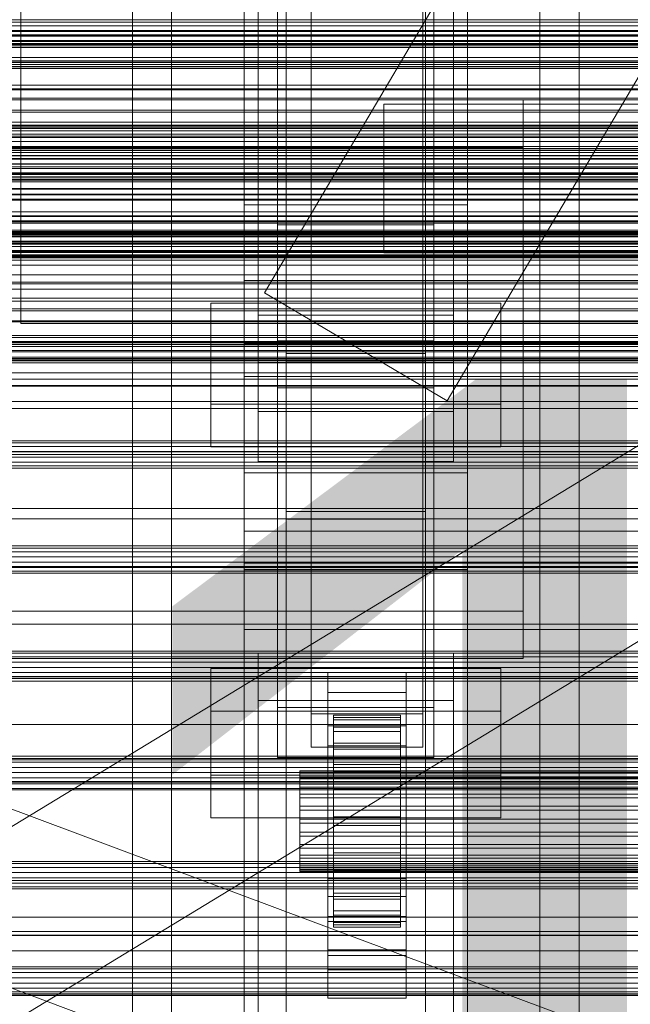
# Model space of a CAD drawing. Header units: millimetres. Extents: x -2233 to 65662, y -50530 to 6847.
# Tile 39 of 256: x -490 to -381, y -35062 to -34886. Entities that reach past the tile are written whole.
import ezdxf

# ---------------------------------------------------------------- set-up
doc = ezdxf.new("R2010")
doc.units = ezdxf.units.MM
for name, color, linetype, lineweight in [('COTAS_O', 1, 'Continuous', 0), ('frontal_briquetadora', 7, 'Continuous', 0), ('frontal_C01', 7, 'Continuous', 0), ('frontal_C02', 7, 'Continuous', 0), ('frontal_C03', 7, 'Continuous', 0), ('frontal_mezcladora', 7, 'Continuous', 0), ('frontal_secador', 7, 'Continuous', 0)]:
    doc.layers.add(name, color=color, linetype=linetype, lineweight=lineweight)
doc.dimstyles.new('R19_100', dxfattribs={"dimtxt": 250, "dimasz": 150, "dimexe": 150, "dimexo": 80, "dimgap": 100, "dimtad": 1, "dimtih": 1, "dimtoh": 1, "dimdsep": 46, "dimcen": 0.09, "dimadec": 0, "dimazin": 0, "dimtfac": 1, "dimtdec": 4, "dimtofl": 0, "dimtmove": 0, "dimatfit": 3, "dimfxl": 1, "dimtolj": 1, "dimtzin": 0, "dimarcsym": 0})

# ---------------------------------------------------------------- blocks, each defined once
blk = doc.blocks.new('DIM_R32_41')
at = {"layer": 'COTAS_O'}
for p, q in [((-1850, -34800), (-1850, -35500)), ((-150, -34800), (-150, -35500)), ((-1850, -35500), (-1700, -35455)), ((-150, -35500), (-300, -35455)), ((-150, -35500), (-1850, -35500)), ((-1850, -35500), (-1700, -35545)), ((-150, -35500), (-300, -35545))]:
    blk.add_line(p, q, dxfattribs=at)
blk.add_text('1700 O', height=250, rotation=180, dxfattribs=at).set_placement((-1000, -35600))
blk = doc.blocks.new('DIM_R32_42')
at = {"layer": 'COTAS_O'}
for p, q in [((-650, -33700), (50, -33700)), ((50, -33700), (5, -33850)), ((50, -34900), (50, -33700)), ((50, -33700), (95, -33850)), ((50, -34900), (5, -34750)), ((50, -34900), (95, -34750)), ((-650, -34900), (50, -34900))]:
    blk.add_line(p, q, dxfattribs=at)
blk.add_text('1200 O', height=250, rotation=90, dxfattribs=at).set_placement((-50, -34300))
blk = doc.blocks.new('DIM_R32_43')
at = {"layer": 'COTAS_O'}
for p, q in [((-650, -34200), (-500, -34155)), ((650, -34200), (500, -34155)), ((-650, -34900), (-650, -34200)), ((-650, -34200), (650, -34200)), ((-650, -34200), (-500, -34245)), ((650, -34200), (500, -34245)), ((650, -34900), (650, -34200))]:
    blk.add_line(p, q, dxfattribs=at)
blk.add_text('1300 O', height=250, dxfattribs=at).set_placement((0, -34100))
blk = doc.blocks.new('DIM_R32_45')
at = {"layer": 'COTAS_O'}
for p, q in [((-1480, -35300), (-1330, -35255)), ((490, -35300), (340, -35255)), ((-1480, -36000), (-1480, -35300)), ((-1480, -35300), (490, -35300)), ((-1480, -35300), (-1330, -35345)), ((490, -35300), (340, -35345)), ((490, -36000), (490, -35300))]:
    blk.add_line(p, q, dxfattribs=at)
blk.add_text('1970 O', height=250, dxfattribs=at).set_placement((-495, -35200))
blk = doc.blocks.new('DIM_R32_47')
at = {"layer": 'COTAS_O'}
for p, q in [((-1400, -35300), (-1250, -35255)), ((1400, -35300), (1250, -35255)), ((-1400, -36000), (-1400, -35300)), ((-1400, -35300), (1400, -35300)), ((-1400, -35300), (-1250, -35345)), ((1400, -35300), (1250, -35345)), ((1400, -36000), (1400, -35300))]:
    blk.add_line(p, q, dxfattribs=at)
blk.add_text('2800 O', height=250, dxfattribs=at).set_placement((0, -35200))

msp = doc.modelspace()

# ---------------------------------------------------------------- linework, layer by layer
at = {"layer": 'frontal_briquetadora'}
for p, q in [((-490, -34940), (-490, -34760)), ((-490, -34940), (340, -34940)), ((-490, -34940), (490, -34940)), ((-490, -34940), (-320, -34940)), ((-1330, -34950), (340, -34950)), ((-1330, -34950), (-320, -34950))]:
    msp.add_line(p, q, dxfattribs=at)
at = {"layer": 'frontal_C01'}
for p, q in [((-446.358, -34934.557), (-186.358, -34494.557)), ((-413.642, -34953.889), (-153.642, -34513.889)), ((-470, -35975), (-470, -34524.223)), ((-463, -35975), (-463, -34524.223)), ((-397, -35975), (-397, -34524.223)), ((-390, -35975), (-390, -34524.223)), ((-450, -34918.787), (-450, -34580.082)), ((-410, -34580.082), (-410, -34918.787)), ((-450, -34966.754), (-450, -34628.049)), ((-410, -34966.754), (-410, -34628.049)), ((-450, -34984.079), (-450, -34645.375)), ((-410, -34645.375), (-410, -34984.079)), ((-442.5, -35268.482), (-442.5, -34651.569)), ((-417.5, -34651.569), (-417.5, -35268.482)), ((-447.5, -34938.536), (-447.5, -34660.328)), ((-412.5, -34660.328), (-412.5, -34938.536)), ((-447.5, -34947.004), (-447.5, -34668.795)), ((-412.5, -34947.004), (-412.5, -34668.795)), ((-442.5, -35294.468), (-442.5, -34677.555)), ((-417.5, -35294.468), (-417.5, -34677.555)), ((-450, -35022.453), (-450, -34683.748)), ((-410, -35022.453), (-410, -34683.748)), ((-444, -34943.097), (-444, -34848.872)), ((-416, -34848.872), (-416, -34943.097)), ((-444, -34857.34), (-444, -34951.565)), ((-416, -34951.565), (-416, -34857.34)), ((-410, -34918.787), (-450, -34918.787)), ((-450, -34918.787), (-450, -34966.754)), ((-450, -35257.491), (-450, -34918.787)), ((-410, -34966.754), (-410, -34918.787)), ((-410, -34918.787), (-410, -35257.491)), ((-450, -34943.619), (-450, -34932.328)), ((-450, -34932.328), (450, -34932.328)), ((-450, -34965.905), (-450, -34932.328)), ((-446.358, -34934.557), (-413.642, -34953.889)), ((-456, -34954.444), (-456, -34936.38)), ((-456, -34936.38), (-404, -34936.38)), ((-456, -34944.055), (-456, -34936.38)), ((-404, -34936.38), (-404, -34954.444)), ((-404, -34936.38), (-404, -34944.055)), ((-412.5, -34938.536), (-447.5, -34938.536)), ((-447.5, -34938.536), (-447.5, -34947.004)), ((-412.5, -34947.004), (-412.5, -34938.536)), ((-404, -34944.055), (-456, -34944.055)), ((-456, -34944.055), (-456, -34962.119)), ((450, -34943.619), (-450, -34943.619)), ((-450, -34943.619), (-450, -34977.195)), ((-416, -34943.097), (-444, -34943.097)), ((-444, -34943.097), (-444, -34951.565)), ((-416, -34951.565), (-416, -34943.097)), ((-404, -34962.119), (-404, -34944.055)), ((-447.5, -34947.004), (-412.5, -34947.004)), ((-444, -34951.565), (-416, -34951.565)), ((-404, -34954.444), (-456, -34954.444)), ((-456, -34954.444), (-456, -34962.119)), ((-404, -34962.119), (-404, -34954.444)), ((-456, -34962.119), (-404, -34962.119)), ((450, -34965.905), (-450, -34965.905)), ((-450, -34965.905), (-450, -34977.195)), ((-450, -34966.754), (-410, -34966.754)), ((-450, -35305.458), (-450, -34966.754)), ((-410, -35305.458), (-410, -34966.754)), ((-450, -34977.195), (450, -34977.195)), ((-410, -34984.079), (-450, -34984.079)), ((-450, -34984.079), (-450, -35022.453)), ((-450, -35322.784), (-450, -34984.079)), ((-410, -35022.453), (-410, -34984.079)), ((-410, -34984.079), (-410, -35322.784)), ((-447.5, -35007.5), (-447.5, -34999.032)), ((-447.5, -34999.032), (-412.5, -34999.032)), ((-447.5, -35277.241), (-447.5, -34999.032)), ((-412.5, -34999.032), (-412.5, -35007.5)), ((-412.5, -34999.032), (-412.5, -35277.241)), ((-412.5, -35007.5), (-447.5, -35007.5)), ((-447.5, -35285.709), (-447.5, -35007.5)), ((-412.5, -35285.709), (-412.5, -35007.5)), ((-450, -35022.453), (-410, -35022.453)), ((-450, -35361.158), (-450, -35022.453)), ((-410, -35361.158), (-410, -35022.453))]:
    msp.add_line(p, q, dxfattribs=at)
at = {"layer": 'frontal_C02'}
for p, q in [((-470, -35975), (-470, -34035.57)), ((-463, -35975), (-463, -34035.57)), ((-397, -35975), (-397, -34035.57)), ((-390, -35975), (-390, -34035.57)), ((-442.5, -34946.786), (-442.5, -34407.76)), ((-417.5, -34407.76), (-417.5, -34946.786)), ((-442.5, -34973.672), (-442.5, -34434.646)), ((-417.5, -34973.672), (-417.5, -34434.646)), ((-450, -34936.365), (-450, -34578.704)), ((-410, -34578.704), (-410, -34936.365)), ((-450, -34984.093), (-450, -34626.431)), ((-410, -34984.093), (-410, -34626.431)), ((-450, -35117.436), (-450, -34759.774)), ((-410, -34759.774), (-410, -35117.436)), ((-447.5, -34955.758), (-447.5, -34774.394)), ((-412.5, -34774.394), (-412.5, -34955.758)), ((-447.5, -34964.7), (-447.5, -34783.336)), ((-412.5, -34964.7), (-412.5, -34783.336)), ((-450, -35155.618), (-450, -34797.956)), ((-410, -35155.618), (-410, -34797.956)), ((-470, -35975), (-470, -34840.309)), ((-463, -35975), (-463, -34840.309)), ((-397, -35975), (-397, -34840.309)), ((-390, -35975), (-390, -34840.309)), ((-438, -35009.912), (-438, -34862.689)), ((-418, -34862.689), (-418, -35009.912)), ((-438, -34868.65), (-438, -35015.873)), ((-418, -35015.873), (-418, -34868.65)), ((-425, -34915.909), (-425, -34900.768)), ((-425, -34900.768), (425, -34900.768)), ((-425, -34912.223), (-425, -34900.768)), ((425, -34912.223), (-425, -34912.223)), ((-425, -34912.223), (-425, -34927.364)), ((-444, -34922.355), (-444, -34913.413)), ((-444, -34913.413), (-416, -34913.413)), ((-444, -35008.764), (-444, -34913.413)), ((-416, -34913.413), (-416, -34922.355)), ((-416, -34913.413), (-416, -35008.764)), ((425, -34915.909), (-425, -34915.909)), ((-425, -34915.909), (-425, -34927.364)), ((-416, -34922.355), (-444, -34922.355)), ((-444, -34922.355), (-444, -35017.705)), ((-416, -35017.705), (-416, -34922.355)), ((-425, -34927.364), (425, -34927.364)), ((-410, -34936.365), (-450, -34936.365)), ((-450, -34936.365), (-450, -34984.093)), ((-450, -35294.027), (-450, -34936.365)), ((-410, -34984.093), (-410, -34936.365)), ((-410, -34936.365), (-410, -35294.027)), ((-417.5, -34945.388), (-442.5, -34945.388)), ((-442.5, -34945.388), (-442.5, -34975.07)), ((-442.5, -35121.685), (-442.5, -34945.388)), ((-417.5, -34975.07), (-417.5, -34945.388)), ((-417.5, -34945.388), (-417.5, -35121.685)), ((-442.5, -34973.672), (-442.5, -34946.786)), ((-442.5, -34946.786), (-417.5, -34946.786)), ((-417.5, -34946.786), (-417.5, -34973.672)), ((-450, -34961.417), (-450, -34949.495)), ((-450, -34949.495), (450, -34949.495)), ((-450, -34982.905), (-450, -34949.495)), ((-412.5, -34955.758), (-447.5, -34955.758)), ((-447.5, -34955.758), (-447.5, -34964.7)), ((-412.5, -34964.7), (-412.5, -34955.758)), ((450, -34961.417), (-450, -34961.417)), ((-450, -34961.417), (-450, -34994.827)), ((-447.5, -34964.7), (-412.5, -34964.7)), ((-417.5, -34973.672), (-442.5, -34973.672)), ((-442.5, -34975.07), (-417.5, -34975.07)), ((-442.5, -35151.368), (-442.5, -34975.07)), ((-417.5, -35151.368), (-417.5, -34975.07)), ((450, -34982.905), (-450, -34982.905)), ((-450, -34982.905), (-450, -34994.827)), ((-450, -34984.093), (-410, -34984.093)), ((-450, -35341.755), (-450, -34984.093)), ((-410, -35341.755), (-410, -34984.093)), ((-450, -34994.827), (450, -34994.827)), ((-456, -35020.863), (-456, -35001.788)), ((-456, -35001.788), (-404, -35001.788)), ((-456, -35009.424), (-456, -35001.788)), ((-404, -35001.788), (-404, -35020.863)), ((-404, -35001.788), (-404, -35009.424)), ((-435, -35006.094), (-435, -35002.517)), ((-435, -35002.517), (-421, -35002.517)), ((-435, -35042.608), (-435, -35002.517)), ((-421, -35002.517), (-421, -35006.094)), ((-421, -35002.517), (-421, -35042.608)), ((-421, -35006.094), (-435, -35006.094)), ((-435, -35006.094), (-435, -35046.185)), ((-421, -35046.185), (-421, -35006.094)), ((-404, -35009.424), (-456, -35009.424)), ((-456, -35009.424), (-456, -35028.499)), ((-416, -35008.764), (-444, -35008.764)), ((-444, -35008.764), (-444, -35017.705)), ((-416, -35017.705), (-416, -35008.764)), ((-404, -35028.499), (-404, -35009.424)), ((-418, -35009.912), (-438, -35009.912)), ((-438, -35009.912), (-438, -35015.873)), ((-434, -35020.127), (-434, -35010.136)), ((-434, -35010.136), (-434, -35010.582)), ((-434, -35010.136), (-422, -35010.136)), ((-434, -35010.983), (-434, -35010.136)), ((-434, -35020.339), (-434, -35010.582)), ((-434, -35010.582), (-434, -35012.291)), ((-434, -35010.582), (-422, -35010.582)), ((-434, -35020.529), (-434, -35010.983)), ((-434, -35010.983), (-422, -35010.983)), ((-434, -35013.067), (-434, -35010.983)), ((-422, -35010.582), (-422, -35010.136)), ((-422, -35010.136), (-422, -35020.127)), ((-422, -35010.136), (-422, -35010.983)), ((-422, -35012.291), (-422, -35010.582)), ((-422, -35010.582), (-422, -35020.339)), ((-422, -35010.983), (-422, -35020.529)), ((-422, -35010.983), (-422, -35013.067)), ((-418, -35015.873), (-418, -35009.912)), ((-435, -35015.632), (-435, -35012.055)), ((-435, -35012.055), (-421, -35012.055)), ((-435, -35052.146), (-435, -35012.055)), ((-434, -35021.148), (-434, -35012.291)), ((-434, -35012.291), (-434, -35015.147)), ((-434, -35012.291), (-422, -35012.291)), ((-434, -35021.516), (-434, -35013.067)), ((-434, -35013.067), (-422, -35013.067)), ((-434, -35016.245), (-434, -35013.067)), ((-422, -35015.147), (-422, -35012.291)), ((-422, -35012.291), (-422, -35021.148)), ((-422, -35013.067), (-422, -35021.516)), ((-422, -35013.067), (-422, -35016.245)), ((-421, -35012.055), (-421, -35015.632)), ((-421, -35012.055), (-421, -35052.146)), ((-438, -35015.873), (-418, -35015.873)), ((-421, -35015.632), (-435, -35015.632)), ((-435, -35015.632), (-435, -35055.723)), ((-434, -35022.501), (-434, -35015.147)), ((-434, -35015.147), (-434, -35018.956)), ((-434, -35015.147), (-422, -35015.147)), ((-434, -35023.021), (-434, -35016.245)), ((-434, -35016.245), (-422, -35016.245)), ((-434, -35020.3), (-434, -35016.245)), ((-422, -35018.956), (-422, -35015.147)), ((-422, -35015.147), (-422, -35022.501)), ((-422, -35016.245), (-422, -35023.021)), ((-422, -35016.245), (-422, -35020.3)), ((-421, -35055.723), (-421, -35015.632)), ((-444, -35017.705), (-416, -35017.705)), ((-434, -35024.305), (-434, -35018.956)), ((-434, -35018.956), (-434, -35023.457)), ((-434, -35018.956), (-422, -35018.956)), ((-422, -35023.457), (-422, -35018.956)), ((-422, -35018.956), (-422, -35024.305)), ((-404, -35020.863), (-456, -35020.863)), ((-456, -35020.863), (-456, -35028.499)), ((-440, -35020.529), (-440, -35020.127)), ((-440, -35020.127), (-440, -35020.339)), ((-440, -35020.127), (440, -35020.127)), ((-440, -35020.339), (-440, -35021.148)), ((-440, -35020.339), (440, -35020.339)), ((-440, -35021.516), (-440, -35020.529)), ((-440, -35020.529), (440, -35020.529)), ((-440, -35021.148), (-440, -35022.501)), ((-440, -35021.148), (440, -35021.148)), ((-440, -35023.021), (-440, -35021.516)), ((-440, -35021.516), (440, -35021.516)), ((-434, -35020.339), (-434, -35020.127)), ((-422, -35020.127), (-434, -35020.127)), ((-434, -35020.127), (-434, -35020.529)), ((-434, -35024.942), (-434, -35020.3)), ((-434, -35020.3), (-422, -35020.3)), ((-434, -35024.956), (-434, -35020.3)), ((-434, -35021.148), (-434, -35020.339)), ((-422, -35020.339), (-434, -35020.339)), ((-422, -35020.529), (-434, -35020.529)), ((-434, -35020.529), (-434, -35021.516)), ((-434, -35022.501), (-434, -35021.148)), ((-422, -35021.148), (-434, -35021.148)), ((-422, -35021.516), (-434, -35021.516)), ((-434, -35021.516), (-434, -35023.021)), ((-422, -35020.127), (-422, -35020.339)), ((-422, -35020.529), (-422, -35020.127)), ((-422, -35020.3), (-422, -35024.942)), ((-422, -35020.3), (-422, -35024.956)), ((-422, -35020.339), (-422, -35021.148)), ((-422, -35021.516), (-422, -35020.529)), ((-422, -35021.148), (-422, -35022.501)), ((-422, -35023.021), (-422, -35021.516)), ((-404, -35028.499), (-404, -35020.863)), ((-440, -35022.501), (-440, -35024.305)), ((-440, -35022.501), (440, -35022.501)), ((-440, -35024.942), (-440, -35023.021)), ((-440, -35023.021), (440, -35023.021)), ((-434, -35024.305), (-434, -35022.501)), ((-422, -35022.501), (-434, -35022.501)), ((-422, -35023.021), (-434, -35023.021)), ((-434, -35023.021), (-434, -35024.942)), ((-434, -35023.457), (-434, -35026.437)), ((-422, -35023.457), (-434, -35023.457)), ((-434, -35023.457), (-434, -35028.344)), ((-422, -35022.501), (-422, -35024.305)), ((-422, -35024.942), (-422, -35023.021)), ((-422, -35026.437), (-422, -35023.457)), ((-422, -35028.344), (-422, -35023.457)), ((-440, -35024.305), (-440, -35026.437)), ((-440, -35024.305), (440, -35024.305)), ((-440, -35027.148), (-440, -35024.942)), ((-440, -35024.942), (440, -35024.942)), ((-434, -35026.437), (-434, -35024.305)), ((-422, -35024.305), (-434, -35024.305)), ((-422, -35024.942), (-434, -35024.942)), ((-434, -35024.942), (-434, -35027.148)), ((-434, -35027.148), (-434, -35024.956)), ((-434, -35024.956), (-422, -35024.956)), ((-434, -35029.896), (-434, -35024.956)), ((-422, -35024.305), (-422, -35026.437)), ((-422, -35027.148), (-422, -35024.942)), ((-422, -35024.956), (-422, -35027.148)), ((-422, -35024.956), (-422, -35029.896)), ((-440, -35026.437), (-440, -35028.752)), ((440, -35026.437), (-440, -35026.437)), ((-440, -35029.487), (-440, -35027.148)), ((-440, -35027.148), (440, -35027.148)), ((-434, -35026.437), (-422, -35026.437)), ((-434, -35028.752), (-434, -35026.437)), ((-422, -35027.148), (-434, -35027.148)), ((-434, -35027.148), (-434, -35029.487)), ((-422, -35026.437), (-422, -35028.752)), ((-422, -35029.487), (-422, -35027.148)), ((-456, -35028.499), (-404, -35028.499)), ((-440, -35028.752), (-440, -35031.092)), ((-440, -35028.752), (440, -35028.752)), ((-434, -35028.752), (-434, -35028.344)), ((-434, -35028.344), (-434, -35033.284)), ((-434, -35028.344), (-422, -35028.344)), ((-434, -35031.092), (-434, -35028.752)), ((-422, -35028.752), (-434, -35028.752)), ((-422, -35033.284), (-422, -35028.344)), ((-422, -35028.344), (-422, -35028.752)), ((-422, -35028.752), (-422, -35031.092)), ((-440, -35031.802), (-440, -35029.487)), ((-440, -35029.487), (440, -35029.487)), ((-434, -35029.487), (-434, -35029.896)), ((-422, -35029.487), (-434, -35029.487)), ((-434, -35029.487), (-434, -35031.802)), ((-434, -35029.896), (-422, -35029.896)), ((-434, -35034.783), (-434, -35029.896)), ((-422, -35029.896), (-422, -35029.487)), ((-422, -35031.802), (-422, -35029.487)), ((-422, -35029.896), (-422, -35034.783)), ((-440, -35031.092), (-440, -35033.298)), ((-440, -35031.092), (440, -35031.092)), ((-440, -35033.934), (-440, -35031.802)), ((-440, -35031.802), (440, -35031.802)), ((-434, -35033.298), (-434, -35031.092)), ((-434, -35031.092), (-434, -35033.284)), ((-422, -35031.092), (-434, -35031.092)), ((-434, -35031.802), (-434, -35034.783)), ((-422, -35031.802), (-434, -35031.802)), ((-434, -35031.802), (-434, -35033.934)), ((-422, -35033.284), (-422, -35031.092)), ((-422, -35031.092), (-422, -35033.298)), ((-422, -35034.783), (-422, -35031.802)), ((-422, -35033.934), (-422, -35031.802)), ((-440, -35033.298), (-440, -35035.219)), ((-440, -35033.298), (440, -35033.298)), ((-440, -35035.738), (-440, -35033.934)), ((-440, -35033.934), (440, -35033.934)), ((-434, -35033.284), (-434, -35037.94)), ((-434, -35033.284), (-422, -35033.284)), ((-434, -35035.219), (-434, -35033.298)), ((-434, -35033.298), (-434, -35037.94)), ((-422, -35033.298), (-434, -35033.298)), ((-434, -35033.934), (-434, -35039.284)), ((-422, -35033.934), (-434, -35033.934)), ((-434, -35033.934), (-434, -35035.738)), ((-422, -35037.94), (-422, -35033.284)), ((-422, -35037.94), (-422, -35033.298)), ((-422, -35033.298), (-422, -35035.219)), ((-422, -35039.284), (-422, -35033.934)), ((-422, -35035.738), (-422, -35033.934)), ((-440, -35035.219), (-440, -35036.724)), ((-440, -35035.219), (440, -35035.219)), ((-440, -35037.091), (-440, -35035.738)), ((-440, -35035.738), (440, -35035.738)), ((-434, -35034.783), (-422, -35034.783)), ((-434, -35039.284), (-434, -35034.783)), ((-434, -35036.724), (-434, -35035.219)), ((-434, -35035.219), (-434, -35041.995)), ((-422, -35035.219), (-434, -35035.219)), ((-434, -35035.738), (-434, -35043.092)), ((-422, -35035.738), (-434, -35035.738)), ((-434, -35035.738), (-434, -35037.091)), ((-422, -35034.783), (-422, -35039.284)), ((-422, -35041.995), (-422, -35035.219)), ((-422, -35035.219), (-422, -35036.724)), ((-422, -35043.092), (-422, -35035.738)), ((-422, -35037.091), (-422, -35035.738)), ((-440, -35036.724), (-440, -35037.711)), ((-440, -35036.724), (440, -35036.724)), ((-440, -35037.901), (-440, -35037.091)), ((-440, -35037.091), (440, -35037.091)), ((-440, -35037.711), (-440, -35038.112)), ((-440, -35037.711), (440, -35037.711)), ((-434, -35037.711), (-434, -35036.724)), ((-434, -35036.724), (-434, -35045.173)), ((-422, -35036.724), (-434, -35036.724)), ((-434, -35037.091), (-434, -35045.949)), ((-422, -35037.091), (-434, -35037.091)), ((-434, -35037.091), (-434, -35037.901)), ((-434, -35038.112), (-434, -35037.711)), ((-434, -35037.711), (-434, -35047.256)), ((-422, -35037.711), (-434, -35037.711)), ((-422, -35045.173), (-422, -35036.724)), ((-422, -35036.724), (-422, -35037.711)), ((-422, -35045.949), (-422, -35037.091)), ((-422, -35037.901), (-422, -35037.091)), ((-422, -35047.256), (-422, -35037.711)), ((-422, -35037.711), (-422, -35038.112)), ((-440, -35038.112), (-440, -35037.901)), ((-440, -35037.901), (440, -35037.901)), ((-440, -35038.112), (440, -35038.112)), ((-435, -35053.157), (-435, -35039.447)), ((-435, -35039.447), (-421, -35039.447)), ((-435, -35047.083), (-435, -35039.447)), ((-434, -35037.901), (-434, -35047.658)), ((-422, -35037.901), (-434, -35037.901)), ((-434, -35037.901), (-434, -35038.112)), ((-434, -35037.94), (-434, -35041.995)), ((-434, -35037.94), (-422, -35037.94)), ((-434, -35038.112), (-434, -35048.104)), ((-422, -35038.112), (-434, -35038.112)), ((-434, -35039.284), (-422, -35039.284)), ((-434, -35043.092), (-434, -35039.284)), ((-422, -35047.658), (-422, -35037.901)), ((-422, -35038.112), (-422, -35037.901)), ((-422, -35041.995), (-422, -35037.94)), ((-422, -35048.104), (-422, -35038.112)), ((-422, -35039.284), (-422, -35043.092)), ((-421, -35039.447), (-421, -35053.157)), ((-421, -35039.447), (-421, -35047.083)), ((-421, -35042.608), (-435, -35042.608)), ((-435, -35042.608), (-435, -35046.185)), ((-434, -35041.995), (-434, -35045.173)), ((-434, -35041.995), (-422, -35041.995)), ((-422, -35045.173), (-422, -35041.995)), ((-421, -35046.185), (-421, -35042.608)), ((-434, -35043.092), (-422, -35043.092)), ((-434, -35045.949), (-434, -35043.092)), ((-422, -35043.092), (-422, -35045.949)), ((-435, -35046.185), (-421, -35046.185)), ((-434, -35045.173), (-434, -35047.256)), ((-434, -35045.173), (-422, -35045.173)), ((-434, -35045.949), (-422, -35045.949)), ((-434, -35047.658), (-434, -35045.949)), ((-422, -35047.256), (-422, -35045.173)), ((-422, -35045.949), (-422, -35047.658)), ((-421, -35047.083), (-435, -35047.083)), ((-435, -35047.083), (-435, -35060.793)), ((-434, -35047.256), (-434, -35048.104)), ((-434, -35047.256), (-422, -35047.256)), ((-434, -35047.658), (-422, -35047.658)), ((-434, -35048.104), (-434, -35047.658)), ((-434, -35048.104), (-422, -35048.104)), ((-422, -35048.104), (-422, -35047.256)), ((-422, -35047.658), (-422, -35048.104)), ((-421, -35060.793), (-421, -35047.083)), ((-421, -35052.146), (-435, -35052.146)), ((-435, -35052.146), (-435, -35055.723)), ((-421, -35053.157), (-435, -35053.157)), ((-435, -35053.157), (-435, -35060.793)), ((-421, -35055.723), (-421, -35052.146)), ((-421, -35060.793), (-421, -35053.157)), ((-435, -35055.723), (-421, -35055.723)), ((-435, -35060.793), (-421, -35060.793))]:
    msp.add_line(p, q, dxfattribs=at)
at = {"layer": 'frontal_C03'}
for p, q in [((-1422.787, -35595.6), (1407.213, -33876.74)), ((-1407.213, -35621.241), (1422.787, -33902.381)), ((1420.241, -35740.004), (-1409.759, -34684.606)), ((1409.759, -35768.113), (-1420.241, -34712.715)), ((1250, -34885.66), (-1250, -34885.66)), ((1250, -34886.046), (-1250, -34886.046)), ((1250, -34886.712), (-1250, -34886.712)), ((-1250, -34887.644), (1250, -34887.644)), ((1250, -34888.358), (-1250, -34888.358)), ((1250, -34888.444), (-1250, -34888.444)), ((1250, -34888.586), (-1250, -34888.586)), ((1250, -34889.518), (-1250, -34889.518)), ((1250, -34890.184), (-1250, -34890.184)), ((1250, -34890.57), (-1250, -34890.57)), ((1250, -34893.056), (-1250, -34893.056)), ((1250, -34893.301), (-1250, -34893.301)), ((1250, -34894.314), (-1250, -34894.314)), ((1250, -34894.381), (-1250, -34894.381)), ((1250, -34897.985), (-1250, -34897.985)), ((1250, -34898.176), (-1250, -34898.176)), ((1250, -34901.824), (-1250, -34901.824)), ((1250, -34902.19), (-1250, -34902.19)), ((1250, -34904.494), (-1250, -34904.494)), ((1250, -34904.834), (-1250, -34904.834)), ((1250, -34904.88), (-1250, -34904.88)), ((1250, -34905.12), (-1250, -34905.12)), ((1250, -34905.546), (-1250, -34905.546)), ((-1250, -34906.478), (1250, -34906.478)), ((1496, -34909.045), (-1496, -34909.045)), ((1496, -34909.072), (-1496, -34909.072)), ((1250, -34907.42), (-1250, -34907.42)), ((1250, -34908.352), (-1250, -34908.352)), ((1250, -34909.018), (-1250, -34909.018)), ((1496, -34909.964), (-1496, -34909.964)), ((1496, -34909.991), (-1496, -34909.991)), ((1496, -34910.514), (-1496, -34910.514)), ((1496, -34910.59), (-1496, -34910.59)), ((1250, -34909.404), (-1250, -34909.404)), ((1496, -34911.432), (-1496, -34911.432)), ((1496, -34911.509), (-1496, -34911.509)), ((1496, -34913.254), (-1496, -34913.254)), ((1496, -34913.368), (-1496, -34913.368)), ((1496, -34914.172), (-1496, -34914.172)), ((1496, -34914.287), (-1496, -34914.287)), ((1250, -34913.326), (-1250, -34913.326)), ((-1250, -34913.758), (1250, -34913.758)), ((1250, -34913.821), (-1250, -34913.821)), ((-1250, -34914.158), (1250, -34914.158)), ((1496, -34916.848), (-1496, -34916.848)), ((-1496, -34916.983), (1496, -34916.983)), ((1496, -34917.767), (-1496, -34917.767)), ((-1496, -34917.902), (1496, -34917.902)), ((1496, -34920.75), (-1496, -34920.75)), ((1496, -34920.885), (-1496, -34920.885)), ((1496, -34921.668), (-1496, -34921.668)), ((1496, -34921.803), (-1496, -34921.803)), ((1496, -34924.365), (-1496, -34924.365)), ((1496, -34924.479), (-1496, -34924.479)), ((1250, -34923.328), (-1250, -34923.328)), ((1250, -34923.575), (-1250, -34923.575)), ((1250, -34923.714), (-1250, -34923.714)), ((1250, -34923.912), (-1250, -34923.912)), ((1250, -34924.38), (-1250, -34924.38)), ((1496, -34925.283), (-1496, -34925.283)), ((1496, -34925.398), (-1496, -34925.398)), ((-1250, -34925.312), (1250, -34925.312)), ((1250, -34925.812), (-1250, -34925.812)), ((1250, -34926.244), (-1250, -34926.244)), ((1250, -34926.254), (-1250, -34926.254)), ((1496, -34927.143), (-1496, -34927.143)), ((1496, -34927.219), (-1496, -34927.219)), ((1496, -34928.061), (-1496, -34928.061)), ((1496, -34928.138), (-1496, -34928.138)), ((1250, -34927.186), (-1250, -34927.186)), ((1250, -34927.852), (-1250, -34927.852)), ((1250, -34928.238), (-1250, -34928.238)), ((1496, -34928.661), (-1496, -34928.661)), ((1496, -34928.687), (-1496, -34928.687)), ((1496, -34929.579), (-1496, -34929.579)), ((1496, -34929.606), (-1496, -34929.606)), ((1250, -34932.612), (-1250, -34932.612)), ((1250, -34932.898), (-1250, -34932.898)), ((1250, -34937.38), (-1250, -34937.38)), ((1250, -34937.746), (-1250, -34937.746)), ((1250, -34939.557), (-1250, -34939.557)), ((1250, -34939.748), (-1250, -34939.748)), ((1250, -34942.162), (-1250, -34942.162)), ((1250, -34942.548), (-1250, -34942.548)), ((1250, -34943.214), (-1250, -34943.214)), ((1250, -34943.352), (-1250, -34943.352)), ((1250, -34943.419), (-1250, -34943.419)), ((-1250, -34944.146), (1250, -34944.146)), ((1250, -34945.088), (-1250, -34945.088)), ((1250, -34946.02), (-1250, -34946.02)), ((1250, -34946.269), (-1250, -34946.269)), ((1250, -34946.514), (-1250, -34946.514)), ((1250, -34946.686), (-1250, -34946.686)), ((1250, -34947.072), (-1250, -34947.072)), ((1250, -34951.126), (-1250, -34951.126)), ((1250, -34951.212), (-1250, -34951.212)), ((1250, -34960.995), (-1250, -34960.995)), ((1250, -34961.382), (-1250, -34961.382)), ((1250, -34962.048), (-1250, -34962.048)), ((-1250, -34962.98), (1250, -34962.98)), ((1250, -34963.922), (-1250, -34963.922)), ((1250, -34964.854), (-1250, -34964.854)), ((1250, -34965.52), (-1250, -34965.52)), ((1250, -34965.906), (-1250, -34965.906)), ((1250, -34979.829), (-1250, -34979.829)), ((1250, -34980.216), (-1250, -34980.216)), ((1250, -34980.881), (-1250, -34980.881)), ((-1250, -34981.814), (1250, -34981.814)), ((1250, -34982.755), (-1250, -34982.755)), ((1250, -34983.688), (-1250, -34983.688)), ((1250, -34984.354), (-1250, -34984.354)), ((1250, -34984.74), (-1250, -34984.74)), ((1250, -34998.663), (-1250, -34998.663)), ((1250, -34999.049), (-1250, -34999.049)), ((1250, -34999.715), (-1250, -34999.715)), ((-1250, -35000.648), (1250, -35000.648)), ((1250, -35001.589), (-1250, -35001.589)), ((1250, -35002.522), (-1250, -35002.522)), ((1250, -35003.188), (-1250, -35003.188)), ((1250, -35003.574), (-1250, -35003.574)), ((1250, -35017.497), (-1250, -35017.497)), ((1250, -35017.883), (-1250, -35017.883)), ((1250, -35018.549), (-1250, -35018.549)), ((-1250, -35019.482), (1250, -35019.482)), ((1250, -35020.423), (-1250, -35020.423)), ((1250, -35021.356), (-1250, -35021.356)), ((1250, -35022.021), (-1250, -35022.021)), ((1250, -35022.408), (-1250, -35022.408)), ((1250, -35036.331), (-1250, -35036.331)), ((1250, -35036.717), (-1250, -35036.717)), ((1250, -35037.383), (-1250, -35037.383)), ((-1250, -35038.315), (1250, -35038.315)), ((1250, -35039.257), (-1250, -35039.257)), ((1250, -35040.189), (-1250, -35040.189)), ((1250, -35040.855), (-1250, -35040.855)), ((1250, -35041.242), (-1250, -35041.242)), ((-1415, -35046.316), (1415, -35046.316)), ((-1496, -35048.843), (1496, -35048.843)), ((1496, -35049.596), (-1496, -35049.596)), ((1250, -35055.165), (-1250, -35055.165)), ((1250, -35055.551), (-1250, -35055.551)), ((1250, -35056.217), (-1250, -35056.217)), ((-1250, -35057.149), (1250, -35057.149)), ((1250, -35058.091), (-1250, -35058.091)), ((1250, -35059.023), (-1250, -35059.023)), ((1250, -35059.689), (-1250, -35059.689)), ((1250, -35060.075), (-1250, -35060.075))]:
    msp.add_line(p, q, dxfattribs=at)
at = {"layer": 'frontal_mezcladora'}
for p, q in [((-470, -34900), (-470, -34880)), ((-750, -34900), (750, -34900)), ((-750, -34900), (-400, -34900)), ((-630, -34900), (-470, -34900)), ((-600, -34900), (600, -34900)), ((-400, -34908.5), (-400, -34900)), ((-750, -34908.5), (-400, -34908.5)), ((-400, -34991.5), (-400, -34908.5)), ((-750, -34910.5), (750, -34910.5)), ((-750, -34991.5), (-400, -34991.5)), ((-400, -35000), (-400, -34991.5)), ((-750, -35000), (-400, -35000)), ((-750, -35049.5), (750, -35049.5)), ((-750, -35060), (750, -35060))]:
    msp.add_line(p, q, dxfattribs=at)
at = {"layer": 'frontal_secador'}
for p, q in [((-1250, -34887.588), (1250, -34887.588)), ((1250, -34887.611), (-1250, -34887.611)), ((1250, -34887.728), (-1250, -34887.728)), ((-1250, -34889.387), (1250, -34889.387)), ((1250, -34889.918), (-1250, -34889.918)), ((-1250, -34890), (1250, -34890)), ((1250, -34890.588), (-1250, -34890.588)), ((1250, -34892.387), (-1250, -34892.387)), ((1250, -34893), (-1250, -34893)), ((-1250, -34893.65), (1250, -34893.65)), ((-1250, -34894), (1250, -34894)), ((1250, -34897.382), (-1250, -34897.382)), ((1250, -34898), (-1250, -34898)), ((1250, -34899.689), (-1250, -34899.689)), ((1250, -34904), (-1250, -34904)), ((1250, -34904.545), (-1250, -34904.545)), ((1250, -34906.144), (-1250, -34906.144)), ((1250, -34906.709), (-1250, -34906.709)), ((1250, -34908.686), (-1250, -34908.686)), ((1320, -34912), (-1320, -34912)), ((1320, -34912.273), (-1320, -34912.273)), ((1250, -34912), (-1250, -34912)), ((1320, -34913.072), (-1320, -34913.072)), ((1320, -34914.343), (-1320, -34914.343)), ((1320, -34916), (-1320, -34916)), ((1250, -34914.651), (-1250, -34914.651)), ((1250, -34915.859), (-1250, -34915.859)), ((1320, -34917.929), (-1320, -34917.929)), ((-1320, -34920), (1320, -34920)), ((-1250, -34920), (1250, -34920)), ((1320, -34922.071), (-1320, -34922.071)), ((1320, -34924), (-1320, -34924)), ((1250, -34924.141), (-1250, -34924.141)), ((1320, -34925.657), (-1320, -34925.657)), ((1320, -34926.928), (-1320, -34926.928)), ((1320, -34927.727), (-1320, -34927.727)), ((1320, -34928), (-1320, -34928)), ((1250, -34927.285), (-1250, -34927.285)), ((1250, -34928), (-1250, -34928)), ((1250, -34931.314), (-1250, -34931.314)), ((1250, -34933.856), (-1250, -34933.856)), ((1250, -34935.455), (-1250, -34935.455)), ((1250, -34936), (-1250, -34936)), ((1360, -34943.5), (-1360, -34943.5)), ((1250, -34943.75), (-1250, -34943.75)), ((1360, -34944.863), (-1360, -34944.863)), ((1360, -34948.859), (-1360, -34948.859)), ((-1250, -34950), (1250, -34950)), ((-1245, -34950), (1245, -34950)), ((1245, -34954), (-1245, -34954)), ((1360, -34955.216), (-1360, -34955.216)), ((1360, -34963.5), (-1360, -34963.5)), ((1250, -34962.924), (-1250, -34962.924)), ((1360, -34973.147), (-1360, -34973.147)), ((-1250, -34975), (1250, -34975)), ((-1360, -34983.5), (1360, -34983.5)), ((-1250, -34983.5), (1250, -34983.5)), ((1360, -34993.853), (-1360, -34993.853)), ((1360, -35003.5), (-1360, -35003.5)), ((1250, -35004.076), (-1250, -35004.076)), ((1360, -35011.784), (-1360, -35011.784)), ((1360, -35018.141), (-1360, -35018.141)), ((1360, -35022.137), (-1360, -35022.137)), ((1360, -35023.5), (-1360, -35023.5)), ((1250, -35023.25), (-1250, -35023.25)), ((1250, -35039.715), (-1250, -35039.715)), ((1250, -35052.349), (-1250, -35052.349)), ((1250, -35060.291), (-1250, -35060.291))]:
    msp.add_line(p, q, dxfattribs=at)

# ---------------------------------------------------------------- dimensions: what is measured, and where the dimension line sits
at = {"layer": 'COTAS_O'}
for p1, p2, distance, picture, middle in [((-650, -34900), (-650, -33700), -700, 'DIM_R32_42', (50, -34300)), ((-650, -34900), (650, -34900), 700, 'DIM_R32_43', (0, -34200)), ((-150, -34800), (-1850, -34800), 700, 'DIM_R32_41', (-1000, -35500)), ((-1480, -36000), (490, -36000), 700, 'DIM_R32_45', (-495, -35300)), ((-1400, -36000), (1400, -36000), 700, 'DIM_R32_47', (0, -35300))]:
    dim = msp.add_aligned_dim(p1=p1, p2=p2, distance=distance, text='<> O', dimstyle='R19_100', dxfattribs=at)
    dim.commit()
    dim.dimension.update_dxf_attribs({"geometry": picture, "text_midpoint": middle})

doc.saveas('drawing.dxf')
